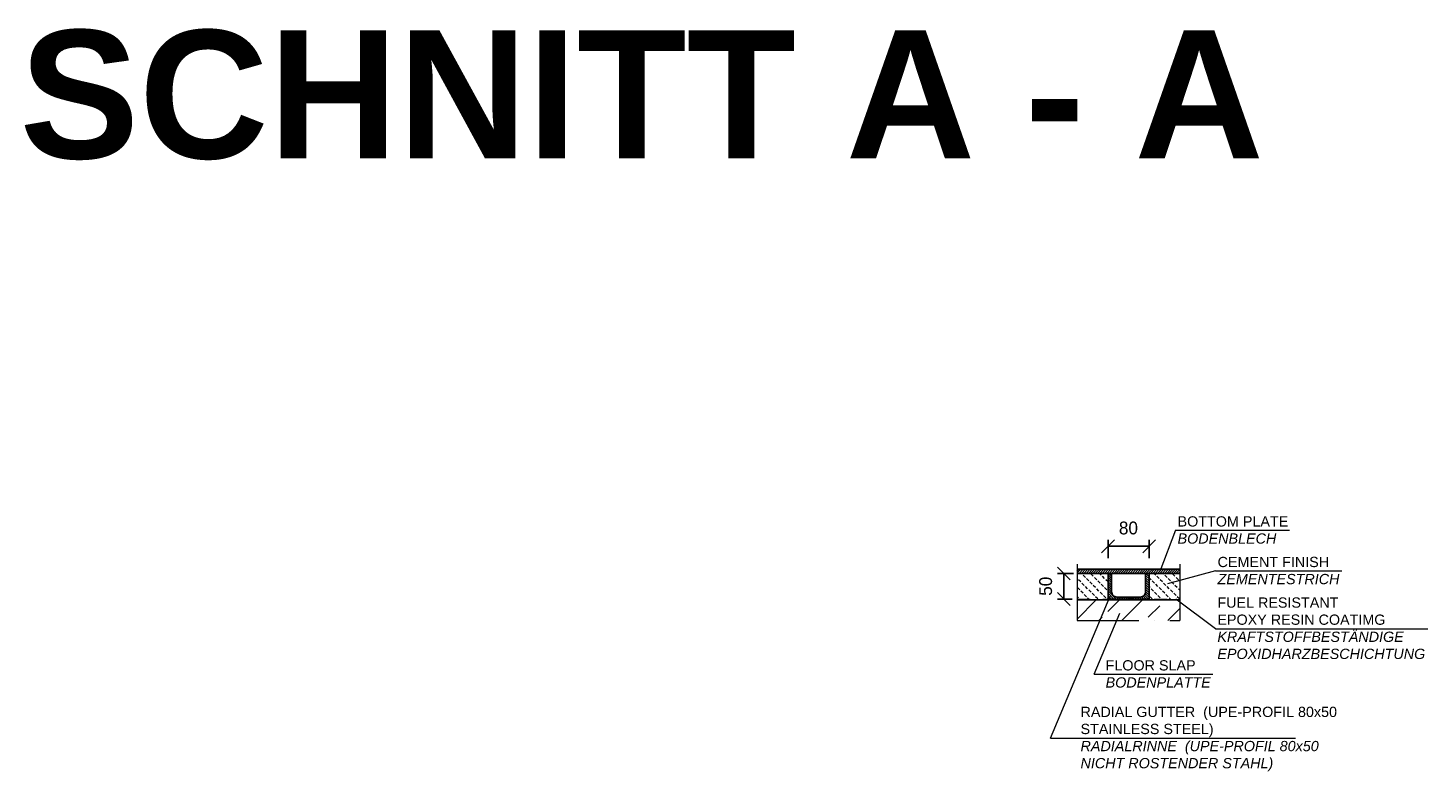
# Model space of a CAD drawing. Header units: millimetres. Extents: x 58700 to 76644, y 967 to 11123.
# Tile 1 of 256: x 58700 to 61428, y 2776 to 4225. Entities that reach past the tile are written whole.
import ezdxf

# ---------------------------------------------------------------- set-up
doc = ezdxf.new("R2010")
doc.units = ezdxf.units.MM
doc.linetypes.add('ACAD_ISO10W100', pattern=[18, 12, -3, 0, -3])
doc.linetypes.add('JIS_02_1.0', pattern=[2, 1, -1])
doc.layers.add('Bemaßung', color=7, linetype='Continuous', lineweight=13)
doc.layers.add('Beschriftung', color=7, linetype='Continuous', lineweight=15)
doc.styles.add('LBB3.5M1000', font='isocp.shx', dxfattribs={"height": 3.5})
doc.dimstyles.new('DIN', dxfattribs={"dimtxt": 2.5, "dimasz": 2.5, "dimexe": 1.25, "dimexo": 0.625, "dimtad": 1, "dimtih": 1, "dimdec": 4, "dimdsep": 46, "dimlunit": 6, "dimtxsty": 'Standard', "dimcen": 2.5, "dimadec": 0, "dimazin": 0, "dimtfac": 1, "dimtdec": 4, "dimtmove": 0, "dimatfit": 3, "dimfxl": 0, "dimtvp": 1, "dimtolj": 1, "dimtzin": 0, "dimarcsym": 0})

# ---------------------------------------------------------------- blocks, each defined once
blk = doc.blocks.new('_Oblique')
at = {"color": 0, "linetype": 'ByBlock', "lineweight": -2}
blk.add_line((-0.5, -0.5), (0.5, 0.5), dxfattribs=at)
blk = doc.blocks.new('*D23')
at = {"layer": 'Bemaßung', "color": 0, "lineweight": -2, "transparency": 16777216}
for p, q in [((60804.9, 3191.1), (60804.9, 3226.6)), ((60884.9, 3191.1), (60884.9, 3226.6)), ((60884.9, 3214.1), (60804.9, 3214.1))]:
    blk.add_line(p, q, dxfattribs=at)
at = {"layer": 'DEFPOINTS', "color": 0, "transparency": 16777216}
for p in [(60804.9, 3214.1), (60804.9, 3161.1), (60884.9, 3161.1)]:
    blk.add_point(p, dxfattribs=at)
at = {"layer": 'Bemaßung', "color": 0, "lineweight": -2, "transparency": 16777216, "xscale": 25, "yscale": 25, "zscale": 25, "rotation": 180}
blk.add_blockref('_Oblique', (60804.9, 3214.1), dxfattribs=at)
at = {"layer": 'Bemaßung', "color": 0, "lineweight": -2, "transparency": 16777216, "xscale": 25, "yscale": 25, "zscale": 25}
blk.add_blockref('_Oblique', (60884.9, 3214.1), dxfattribs=at)
at = {"layer": 'Bemaßung', "color": 0, "transparency": 16777216, "insert": (60844.6, 3249.6), "char_height": 25, "attachment_point": 5}
blk.add_mtext('\\A1;80', dxfattribs=at)
blk = doc.blocks.new('*D24')
at = {"layer": 'Bemaßung', "color": 0, "lineweight": -2, "transparency": 16777216}
for p, q in [((60737.8, 3161.1), (60706.2, 3161.1)), ((60718.7, 3111.1), (60718.7, 3161.1)), ((60734.9, 3111.1), (60706.2, 3111.1))]:
    blk.add_line(p, q, dxfattribs=at)
at = {"layer": 'DEFPOINTS', "color": 0, "transparency": 16777216}
for p in [(60718.7, 3161.1), (60747.8, 3161.1), (60744.9, 3111.1)]:
    blk.add_point(p, dxfattribs=at)
at = {"layer": 'Bemaßung', "color": 0, "lineweight": -2, "transparency": 16777216, "xscale": 25, "yscale": 25, "zscale": 25}
for p, rotation in [((60718.7, 3161.1), 90), ((60718.7, 3111.1), 270)]:
    blk.add_blockref('_Oblique', p, dxfattribs=dict(at, rotation=rotation))
at = {"layer": 'Bemaßung', "color": 0, "transparency": 16777216, "insert": (60683.4, 3136.1), "char_height": 25, "attachment_point": 5, "rotation": 90}
blk.add_mtext('\\A1;50', dxfattribs=at)

msp = doc.modelspace()

# ---------------------------------------------------------------- hatches: boundary and pattern name
h = msp.add_hatch()
h.set_pattern_fill('ANSI31', color=256)
h.set_pattern_definition([(45, (-70.347, 0), (-2.24506403, 2.24506403), [])])
h.paths.add_polyline_path([(60944.90543, 3169.13956), (60744.90543, 3169.13956), (60744.90543, 3161.13956), (60944.90543, 3161.13956)])
at = {"lineweight": 13}
h = msp.add_hatch(dxfattribs=at)
h.set_pattern_fill('BETON_UNBEWEHRT', color=256, scale=50, angle=90, pattern_type=2)
h.set_pattern_definition([(135, (-70.347, 8.839), (-8.8388348, -8.8388348), [6.25, -3.125])])
h.paths.add_polyline_path([(60804.90543, 3111.13956), (60804.90543, 3161.13956), (60744.90543, 3161.13956), (60744.90543, 3111.13956)])
h.paths.add_polyline_path([(60884.90543, 3161.13956), (60884.90543, 3111.13956), (60944.90543, 3111.13956), (60944.90543, 3161.13956)])
h = msp.add_hatch(dxfattribs=at)
h.set_pattern_fill('ANSI33', color=256, scale=10, style=0)
h.set_pattern_definition([(45, (-70.35, 0), (-44.90128, 44.90128), []), (45, (-25.446, 0), (-44.90128, 44.90128), [31.75, -15.875])])
h.paths.add_polyline_path([(60944.90543, 3109.32956), (60744.90543, 3109.32956), (60744.90543, 3069.32956), (60944.90543, 3069.32956)])
at = {"layer": 'Bemaßung'}
h = msp.add_hatch(dxfattribs=at)
h.set_pattern_fill('ANSI31', color=256, angle=90)
h.set_pattern_definition([(135, (-70.347, 0), (-2.24506403, -2.24506403), [])])
h.paths.add_polyline_path([(60804.90543, 3111.13956), (60884.90543, 3111.13956), (60884.90543, 3161.13956), (60877.90543, 3161.13956), (60877.90543, 3125.13956, -0.4142135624), (60867.90543, 3115.13956), (60821.90543, 3115.13956, -0.4142135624), (60811.90543, 3125.13956), (60811.90543, 3161.13956), (60804.90543, 3161.13956)])

# ---------------------------------------------------------------- linework, layer by layer
at = {"color": 0, "lineweight": 9}
for p, q in [((60936.5614, 3245.41522, -475.00001), (60905.97006, 3164.65481)), ((61014.16825, 3166.22639, -475.00001), (60920.43524, 3141.07754)), ((60692.66018, 2839.62463, -475.00001), (60808.92809, 3116.75588, -475.00001)), ((61014.16825, 3053.31911, -475.00001), (60937.25111, 3111.13956, -55.49411)), ((60777.66274, 2964.53001, -475.00001), (60827.58523, 3083.69103, -475.00001))]:
    msp.add_line(p, q, dxfattribs=at)
at = {"linetype": 'ACAD_ISO10W100', "lineweight": 18, "ltscale": 10}
for p, q in [((60744.90543, 3179.13956), (60744.90543, 3069.32956)), ((60944.90543, 3179.13956), (60944.90543, 3069.32956)), ((60744.90543, 3069.32956), (60944.90543, 3069.32956))]:
    msp.add_line(p, q, dxfattribs=at)
for p, q in [((60744.90543, 3169.13956), (60944.90543, 3169.13956)), ((60744.90543, 3161.13956), (60944.90543, 3161.13956)), ((60744.90543, 3109.32956), (60944.90543, 3109.32956))]:
    msp.add_line(p, q)
at = {"linetype": 'JIS_02_1.0', "lineweight": 20, "ltscale": 25}
msp.add_line((60744.90543, 3111.13956), (60944.90543, 3111.13956), dxfattribs=at)
at = {"color": 0, "lineweight": 9, "elevation": -475.00001}
for points in [[(60936.5614, 3245.41522), (61158.28088, 3245.41522)], [(61014.16825, 3166.22639), (61260.52506, 3166.22639)], [(61014.16825, 3053.31911), (61428.43763, 3053.31911)], [(60777.66274, 2964.53001), (61009.22155, 2964.53001)], [(60692.66018, 2839.62463), (61170.4334, 2839.62463)]]:
    msp.add_lwpolyline(points, dxfattribs=at)
msp.add_lwpolyline([(60804.90543, 3161.13956), (60804.90543, 3111.13956), (60884.90543, 3111.13956), (60884.90543, 3161.13956), (60877.90543, 3161.13956), (60877.90543, 3125.13956, -0.4142135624), (60867.90543, 3115.13956), (60821.90543, 3115.13956, -0.4142135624), (60811.90543, 3125.13956), (60811.90543, 3161.13956), (60804.90543, 3161.13956)], format="xyb")

# ---------------------------------------------------------------- texts
at = {"layer": 'Beschriftung', "insert": (58683.66318, 4220.52054), "char_height": 250, "width": 2476.5454222, "attachment_point": 1, "style": 'LBB3.5M1000'}
msp.add_mtext('{\\fArial|b1|i0|c0|p34;SCHNITT A - A}', dxfattribs=at)
at = {"layer": 'Beschriftung', "color": 0, "char_height": 20, "attachment_point": 1, "style": 'LBB3.5M1000'}
for s, insert, width in [('{\\fArial|b0|i0|c0|p34;BOTTOM PLATE\\P\\fArial|b0|i1|c0|p34;BODENBLECH}', (60940.36582, 3272.55805, -475.00001), 507.6497508), ('{\\fArial|b0|i0|c0|p34;CEMENT FINISH\\P\\fArial|b0|i1|c0|p34;ZEMENTESTRICH}', (61018.37928, 3193.46599, -475.00001), 507.6497508), ('{\\fArial|b0|i0|c0|p34;FUEL RESISTANT\\PEPOXY RESIN COATIMG\\P\\fArial|b0|i1|c0|p34;KRAFTSTOFFBESTÄNDIGE EPOXIDHARZBESCHICHTUNG}', (61017.97266, 3114.28546, -475.00001), 507.6497508), ('{\\fArial|b0|i0|c0|p34;FLOOR SLAP\\P\\fArial|b0|i1|c0|p34;BODENPLATTE}', (60800.13471, 2991.85308, -475.00001), 202.1179459), ('{\\fArial|b0|i0|c0|p34;RADIAL GUTTER  (UPE-PROFIL 80x50 STAINLESS STEEL)\\P\\fArial|b0|i1|c0|p34;RADIALRINNE  (UPE-PROFIL 80x50 NICHT ROSTENDER STAHL)}', (60751.28267, 2901.10151, -475.00001), 538.6290679)]:
    msp.add_mtext(s, dxfattribs=dict(at, insert=insert, width=width))

# ---------------------------------------------------------------- dimensions: what is measured, and where the dimension line sits
at = {"layer": 'Bemaßung'}
dim = msp.add_linear_dim(base=(60804.90543, 3214.14537), p1=(60884.90543, 3161.13956), p2=(60804.90543, 3161.13956), text='80', dimstyle='DIN', override={"dimscale": 10, "dimexo": 3, "dimgap": 1, "dimblk1": 'Oblique', "dimblk2": 'Oblique', "dimsah": 1, "dimtmove": 2}, dxfattribs=at)
dim.commit()
dim.dimension.update_dxf_attribs({"geometry": '*D23', "text_midpoint": (60844.56244, 3249.59784), "dimtype": 160})
dim = msp.add_linear_dim(base=(60718.74739, 3161.13956), p1=(60744.90543, 3111.13956), p2=(60747.77325, 3161.13956), angle=90, dimstyle='DIN', override={"dimscale": 10, "dimexo": 1, "dimgap": 1, "dimblk1": 'Oblique', "dimblk2": 'Oblique', "dimsah": 1, "dimtmove": 2}, dxfattribs=at)
dim.commit()
dim.dimension.update_dxf_attribs({"geometry": '*D24', "text_midpoint": (60683.35169, 3136.13956), "dimtype": 160})

doc.saveas('drawing.dxf')
